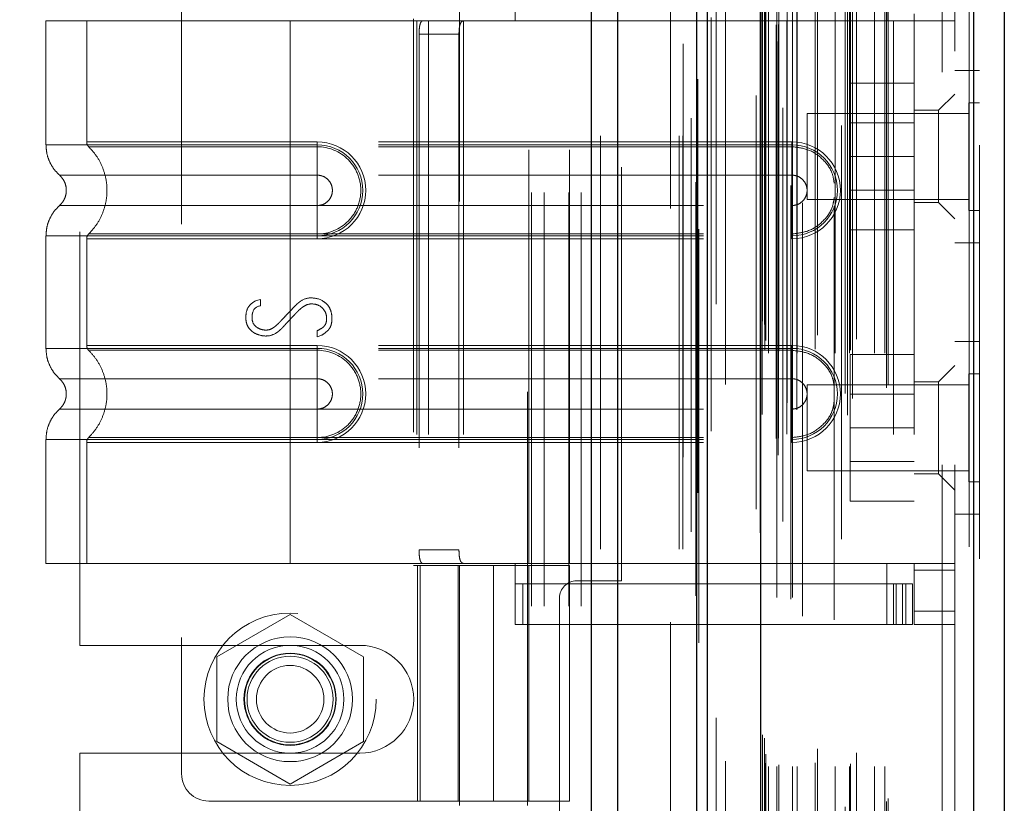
# Model space of a CAD drawing. Header units: inches. Extents: x 0.2 to 10.7, y 0.2 to 7.9.
# Tile 39 of 104: x 1.967 to 2.205, y 4.585 to 4.775. Entities that reach past the tile are written whole.
import ezdxf

# ---------------------------------------------------------------- set-up
doc = ezdxf.new("R2010")
doc.units = ezdxf.units.IN
doc.header["$MEASUREMENT"] = 0
doc.linetypes.add('HIDDEN', pattern=[0.075, 0.05, -0.025])
doc.layers.add('DIMENSIONS', color=140, linetype='Continuous')
doc.styles.add('SLDTEXTSTYLE0', font='TXT', dxfattribs={"width": 0.7})
doc.dimstyles.new('SLDDIMSTYLE1', dxfattribs={"dimtxt": 0.084961, "dimasz": 0.13, "dimexe": 0, "dimexo": 0.0625, "dimgap": 0.02124, "dimtad": 0, "dimtih": 1, "dimtoh": 1, "dimlfac": 12, "dimrnd": 1e-09, "dimzin": 12, "dimdsep": 46, "dimtxsty": 'SLDTEXTSTYLE0', "dimsah": 1, "dimcen": 0.09, "dimadec": 0, "dimazin": 3, "dimtfac": 1, "dimtmove": 0, "dimatfit": 0, "dimfxl": 0, "dimfrac": 2, "dimtolj": 1, "dimtzin": 12, "dimarcsym": 0})

# ---------------------------------------------------------------- blocks, each defined once
blk = doc.blocks.new('_D_7')
at = {"layer": 'DIMENSIONS'}
for p, q in [((0.8981, 4.43287), (0.8981, 4.68287)), ((1.98631, 4.43287), (0.7731, 4.43287)), ((0.73653, 4.21339), (0.708, 4.21339)), ((0.708, 4.21339), (0.708, 4.07836)), ((1.05968, 4.21339), (1.08821, 4.21339)), ((1.08821, 4.21339), (1.08821, 4.07836)), ((0.708, 4.07836), (0.73653, 4.07836)), ((1.08821, 4.07836), (1.05968, 4.07836)), ((1.98631, 3.9962), (0.7731, 3.9962)), ((0.8981, 3.9962), (0.8981, 3.7462))]:
    blk.add_line(p, q, dxfattribs=at)
for points in [[(0.8981, 4.43287), (0.9181, 4.56287), (0.8781, 4.56287)], [(0.8981, 3.9962), (0.8781, 3.8662), (0.9181, 3.8662)]]:
    blk.add_solid(points, dxfattribs=at)
at = {"layer": 'DIMENSIONS', "char_height": 0.083333, "attachment_point": 1, "style": 'SLDTEXTSTYLE0'}
for s, insert in [('5.24', (0.77187, 4.33984)), ('133.1', (0.73653, 4.18579))]:
    blk.add_mtext(s, dxfattribs=dict(at, insert=insert))

msp = doc.modelspace()

# ---------------------------------------------------------------- linework, layer by layer
at = {"color": 7, "linetype": 'Continuous', "lineweight": 25}
for p, q in [((2.1054388, 3.2466192), (2.1054388, 5.1924486)), ((2.1118028, 3.2466192), (2.1118028, 5.1912683)), ((2.1308788, 3.2466192), (2.1308788, 5.1822947)), ((2.1335148, 3.2466192), (2.1335148, 5.1820358)), ((2.1463179, 5.1563317), (2.1463179, 3.2727236)), ((2.1978388, 5.1472471), (2.1978388, 3.2818081)), ((2.205276, 5.144302), (2.205276, 3.2847533))]:
    msp.add_line(p, q, dxfattribs=at)
at = {"color": 7, "linetype": 'HIDDEN', "lineweight": 18}
for p, q in [((2.1054388, 5.1924486), (2.1054388, 3.2466192)), ((2.1054388, 5.1924486), (2.1054388, 3.2466192)), ((2.1054388, 3.2466192), (2.1054388, 5.1924486)), ((2.1075602, 3.2466192), (2.1075602, 5.1912683)), ((2.1075602, 3.2466192), (2.1075602, 5.1912683)), ((2.1118028, 3.2466192), (2.1118028, 5.1912683)), ((2.1266361, 3.2466192), (2.1266361, 5.1822947)), ((2.1266361, 3.2466192), (2.1266361, 5.1822947)), ((2.1275148, 3.2466192), (2.1275148, 5.1820358)), ((2.1308788, 3.2466192), (2.1308788, 5.1822947)), ((2.131133, 3.2602532), (2.131133, 5.168802)), ((2.1505434, 3.2693895), (2.1505434, 5.1596657)), ((2.1505434, 3.2693895), (2.1505434, 5.1596657)), ((2.145276, 5.1563317), (2.145276, 3.2727236)), ((2.1501181, 3.2733937), (2.1501181, 5.1556616)), ((2.1506277, 3.2734835), (2.1506277, 5.1555717)), ((2.1526811, 3.2744582), (2.1526811, 5.1545971)), ((2.1343882, 3.2752119), (2.1343882, 5.1538483)), ((2.1343882, 3.2752204), (2.1343882, 5.1538467)), ((2.1516888, 5.1533513), (2.1516888, 3.2756751)), ((2.1462155, 5.1506376), (2.1462155, 3.2784176)), ((2.1462424, 3.2782079), (2.1462424, 5.1508473)), ((2.1466939, 3.2791716), (2.1466939, 5.1498837)), ((2.1466939, 3.2791716), (2.1466939, 5.1498837)), ((2.1673557, 3.2790219), (2.1673557, 5.1500334)), ((2.1527121, 3.2820053), (2.1527121, 5.1470499)), ((2.155079, 3.2803627), (2.155079, 5.1486945)), ((2.1659241, 5.1491093), (2.1659241, 3.2799501)), ((2.1967969, 5.1472471), (2.1967969, 3.2818081)), ((2.1967969, 3.2818081), (2.1967969, 5.1472471)), ((2.1978388, 3.2818081), (2.1978388, 5.1472471)), ((2.1667714, 3.2843243), (2.1667714, 5.144731)), ((2.1685361, 3.2830551), (2.1685361, 5.1460035)), ((2.1378248, 3.2864847), (2.1378248, 5.1425461)), ((2.1767883, 3.2856267), (2.1767883, 5.1434286)), ((2.177221, 3.2863574), (2.177221, 5.1426979)), ((2.199276, 5.144302), (2.199276, 3.2847533)), ((2.1473648, 3.294908), (2.1473648, 5.1341473)), ((2.1473648, 3.294908), (2.1473648, 5.1341473)), ((2.1482079, 3.2940746), (2.1482079, 5.1349806)), ((2.1482079, 3.2940746), (2.1482079, 5.1349806)), ((2.1502815, 5.1349806), (2.1502815, 3.2940746)), ((2.1502815, 3.2940746), (2.1502815, 5.1349806)), ((2.1506982, 3.2944913), (2.1506982, 5.134564)), ((2.1536148, 5.134564), (2.1536148, 3.2944913)), ((2.1540315, 3.2940746), (2.1540315, 5.1349806)), ((2.1540315, 5.1349806), (2.1540315, 3.2940746)), ((2.1552046, 3.2940746), (2.1552046, 5.1349806)), ((2.1595032, 3.2949912), (2.1595032, 5.1341054)), ((2.1643753, 3.2940746), (2.1643753, 5.1349806)), ((2.1678203, 3.2940746), (2.1678203, 5.1349806)), ((2.1680324, 3.2947387), (2.1680324, 5.1343195)), ((2.1738551, 3.2940746), (2.1738551, 5.1349806)), ((2.1763877, 3.2940746), (2.1763877, 5.1349806)), ((2.1763877, 3.2940746), (2.1763877, 5.1349806)), ((2.1476093, 3.2970693), (2.1476093, 5.131986)), ((2.1564956, 5.1304146), (2.1564956, 3.2986264)), ((2.1600506, 3.2983698), (2.1600506, 5.1306854)), ((2.1600506, 3.2983698), (2.1600506, 5.1306854)), ((2.1695469, 3.2974406), (2.1695469, 5.1316146)), ((2.1472944, 3.3009878), (2.1472944, 5.1280674)), ((2.1472944, 3.3009878), (2.1472944, 5.1280674)), ((2.1641065, 5.1295853), (2.1641065, 3.2994714)), ((2.1467472, 3.3017609), (2.1467472, 5.1272944)), ((2.1467472, 3.3017609), (2.1467472, 5.1272944)), ((2.1314215, 5.1239831), (2.1314215, 3.3050863)), ((2.1355553, 3.3058513), (2.1355553, 5.1232039)), ((2.1245148, 3.3290358), (2.1245148, 5.0999525)), ((2.1245148, 3.3290358), (2.1245148, 5.0999525)), ((2.1245148, 3.3290358), (2.1245148, 5.0999525)), ((2.1245148, 3.3290358), (2.1245148, 5.0999525)), ((2.190276, 3.3670693), (2.190276, 5.061986)), ((2.190276, 3.3670693), (2.190276, 5.061986)), ((2.190276, 5.061986), (2.190276, 3.3670693)), ((2.190276, 5.061986), (2.190276, 3.3670693)), ((2.193276, 3.3670693), (2.193276, 5.061986)), ((2.0909315, 4.4328692), (2.0909315, 4.9847025)), ((2.0909315, 4.4328692), (2.0909315, 4.9847025)), ((2.0939315, 4.4328692), (2.0939315, 4.9847025)), ((2.0999315, 4.4328692), (2.0999315, 4.9847025)), ((2.1029315, 4.4328692), (2.1029315, 4.9847025)), ((2.1029315, 4.4328692), (2.1029315, 4.9847025)), ((2.0735253, 4.8307235), (2.0735253, 4.5846605)), ((2.0899295, 4.5846605), (2.0899295, 4.8307235)), ((2.0062681, 4.8252642), (2.0062681, 4.5923245)), ((1.9816815, 4.62339), (1.9816815, 4.7941817)), ((2.0869768, 4.7744112), (2.0869768, 4.7891749)), ((2.1768718, 4.7744112), (2.1768718, 4.7891749)), ((2.1126815, 4.6389942), (2.1126815, 4.7785775)), ((2.1834334, 4.7744112), (2.1834334, 4.7760516)), ((2.0325148, 4.7744112), (1.9734597, 4.7744112)), ((1.9734597, 4.7744112), (1.9734597, 4.7444044)), ((1.9833022, 4.7744112), (1.9833022, 4.7451151)), ((2.0325148, 4.7744112), (2.0325148, 4.7444044)), ((2.0631682, 4.7744112), (2.0325148, 4.7744112)), ((2.0325148, 4.7744112), (2.0325148, 4.7444044)), ((2.0325148, 4.7744112), (2.0325148, 4.7451151)), ((2.0325148, 4.7744112), (2.0325148, 4.7451151)), ((2.0623403, 4.7749033), (2.0623403, 4.6426854)), ((2.0631682, 4.7744112), (2.0631682, 4.6431776)), ((2.0659802, 4.7744112), (2.0631682, 4.7744112)), ((2.0631682, 4.7744112), (2.0631682, 4.6431776)), ((2.0659802, 4.7744112), (2.0659802, 4.6431776)), ((2.1001001, 4.7744112), (2.0659802, 4.7744112)), ((2.0744162, 4.7744112), (2.0744162, 4.6431776)), ((2.0902576, 4.6431776), (2.0902576, 4.7744112)), ((2.1001001, 4.6431776), (2.1001001, 4.7744112)), ((2.1001001, 4.7744112), (2.1768718, 4.7744112)), ((2.1001001, 4.7744112), (2.1768718, 4.7744112)), ((2.1785122, 4.7744112), (2.1768718, 4.7744112)), ((2.1785122, 4.7744112), (2.1785122, 4.6431776)), ((2.193276, 4.7744112), (2.1785122, 4.7744112)), ((2.1785122, 4.7744112), (2.1785122, 4.6431776)), ((2.1834334, 4.7744112), (2.1834334, 4.6431776)), ((2.0637126, 4.7711303), (2.0637126, 4.6464584)), ((2.0637126, 4.7711303), (2.0733634, 4.7711303)), ((2.0733634, 4.7711303), (2.0733634, 4.6464584)), ((2.199276, 4.7624026), (2.193276, 4.7624026)), ((2.1834334, 4.7593193), (2.1680168, 4.7593193)), ((2.1680168, 4.7593193), (2.1680168, 4.7415693)), ((2.193276, 4.7566946), (2.189339, 4.7527576)), ((2.1966718, 4.7545901), (2.1966718, 4.7415693)), ((2.199276, 4.7545901), (2.1966718, 4.7545901)), ((2.1576093, 4.751986), (2.1576093, 4.7415693)), ((2.1966718, 4.751986), (2.1576093, 4.751986)), ((2.189339, 4.7527576), (2.1834334, 4.7527576)), ((2.189339, 4.7416028), (2.189339, 4.7527576)), ((2.1834334, 4.7497318), (2.1680168, 4.7497318)), ((2.0325148, 4.7451151), (2.0390765, 4.7451151)), ((2.1539059, 4.7451151), (2.0325148, 4.7451151)), ((2.0390765, 4.7451151), (2.0390765, 4.7439446)), ((2.1539059, 4.7451151), (2.1539059, 4.7439446)), ((2.0325148, 4.7444044), (2.0390765, 4.7444044)), ((2.1539059, 4.7444044), (2.0325148, 4.7444044)), ((2.0325148, 4.7439446), (2.0390765, 4.7439446)), ((2.1539059, 4.7439446), (2.0325148, 4.7439446)), ((2.0390765, 4.7444044), (2.0390765, 4.7370629)), ((2.1539059, 4.7444044), (2.1539059, 4.7370629)), ((2.1576093, 4.7415693), (2.1576093, 4.7311526)), ((2.1834334, 4.7415693), (2.1680168, 4.7415693)), ((2.1680168, 4.7415693), (2.1680168, 4.7238193)), ((2.189339, 4.7304479), (2.189339, 4.7416028)), ((2.1966718, 4.7415693), (2.1966718, 4.7285485)), ((2.0325148, 4.7370629), (2.0390765, 4.7370629)), ((2.1539059, 4.7370629), (2.0325148, 4.7370629)), ((2.1680168, 4.7334068), (2.1834334, 4.7334068)), ((2.1576093, 4.7311526), (2.1966718, 4.7311526)), ((2.1834334, 4.7304479), (2.189339, 4.7304479)), ((2.189339, 4.7304479), (2.193276, 4.7265109)), ((2.0390765, 4.7297384), (2.0325148, 4.7297384)), ((2.0325148, 4.7297384), (2.1539059, 4.7297384)), ((2.0390765, 4.7223969), (2.0390765, 4.7297384)), ((2.1539059, 4.7223969), (2.1539059, 4.7297384)), ((2.1966718, 4.7285485), (2.199276, 4.7285485)), ((2.1834334, 4.7238193), (2.1680168, 4.7238193)), ((1.9734597, 4.7223969), (1.9734597, 4.6951918)), ((1.9833022, 4.7216862), (1.9833022, 4.6959025)), ((2.0390765, 4.7228567), (2.0325148, 4.7228567)), ((2.0325148, 4.7228567), (2.1539059, 4.7228567)), ((2.0325148, 4.7223969), (2.0325148, 4.6951918)), ((2.0325148, 4.7223969), (2.0325148, 4.6951918)), ((2.0390765, 4.7223969), (2.0325148, 4.7223969)), ((2.0325148, 4.7223969), (2.1539059, 4.7223969)), ((2.0325148, 4.7216862), (2.0325148, 4.6959025)), ((2.0325148, 4.7216862), (2.0325148, 4.6959025)), ((2.0390765, 4.7216862), (2.0325148, 4.7216862)), ((2.0325148, 4.7216862), (2.1539059, 4.7216862)), ((2.0390765, 4.7216862), (2.0390765, 4.7228567)), ((2.1539059, 4.7216862), (2.1539059, 4.7228567)), ((2.193276, 4.720736), (2.199276, 4.720736)), ((2.0243958, 4.7067625), (2.0253246, 4.7070027)), ((2.0253246, 4.7070027), (2.0253246, 4.7055134)), ((2.039064, 4.6980192), (2.039064, 4.6994284)), ((2.040217, 4.6984035), (2.039064, 4.6980192)), ((2.199276, 4.6968193), (2.193276, 4.6968193)), ((2.0325148, 4.6959025), (2.0390765, 4.6959025)), ((2.1539059, 4.6959025), (2.0325148, 4.6959025)), ((2.0325148, 4.6951918), (2.0390765, 4.6951918)), ((2.1539059, 4.6951918), (2.0325148, 4.6951918)), ((2.0325148, 4.694732), (2.0390765, 4.694732)), ((2.1539059, 4.694732), (2.0325148, 4.694732)), ((2.0390765, 4.6959025), (2.0390765, 4.694732)), ((2.0390765, 4.6951918), (2.0390765, 4.6878503)), ((2.1539059, 4.6959025), (2.1539059, 4.694732)), ((2.1539059, 4.6951918), (2.1539059, 4.6878503)), ((2.1834334, 4.693736), (2.1680168, 4.693736)), ((2.1680168, 4.693736), (2.1680168, 4.675986)), ((2.193276, 4.6910778), (2.189339, 4.6871408)), ((2.0325148, 4.6878503), (2.0390765, 4.6878503)), ((2.1539059, 4.6878503), (2.0325148, 4.6878503)), ((2.1966718, 4.6890068), (2.1966718, 4.675986)), ((2.199276, 4.6890068), (2.1966718, 4.6890068)), ((2.1576093, 4.6864026), (2.1576093, 4.675986)), ((2.1966718, 4.6864026), (2.1576093, 4.6864026)), ((2.189339, 4.6871408), (2.1834334, 4.6871408)), ((2.189339, 4.6648311), (2.189339, 4.6871408)), ((2.1834334, 4.6841485), (2.1680168, 4.6841485)), ((2.0390765, 4.6805258), (2.0325148, 4.6805258)), ((2.0325148, 4.6805258), (2.1539059, 4.6805258)), ((2.0390765, 4.6731843), (2.0390765, 4.6805258)), ((2.1539059, 4.6731843), (2.1539059, 4.6805258)), ((2.1576093, 4.675986), (2.1576093, 4.6655693)), ((2.1834334, 4.675986), (2.1680168, 4.675986)), ((2.1680168, 4.675986), (2.1680168, 4.658236)), ((2.1966718, 4.675986), (2.1966718, 4.6629651)), ((1.9734597, 4.6731843), (1.9734597, 4.6431776)), ((2.0390765, 4.6736441), (2.0325148, 4.6736441)), ((2.0325148, 4.6736441), (2.1539059, 4.6736441)), ((2.0325148, 4.6731843), (2.0325148, 4.6431776)), ((2.0390765, 4.6731843), (2.0325148, 4.6731843)), ((2.0325148, 4.6731843), (2.0325148, 4.6431776)), ((2.0325148, 4.6731843), (2.1539059, 4.6731843)), ((2.0390765, 4.6724736), (2.0390765, 4.6736441)), ((2.1539059, 4.6724736), (2.1539059, 4.6736441)), ((1.9833022, 4.6724736), (1.9833022, 4.6431776)), ((2.0325148, 4.6724736), (2.0325148, 4.6431776)), ((2.0325148, 4.6724736), (2.0325148, 4.6431776)), ((2.0390765, 4.6724736), (2.0325148, 4.6724736)), ((2.0325148, 4.6724736), (2.1539059, 4.6724736)), ((2.1680168, 4.6678235), (2.1834334, 4.6678235)), ((2.1576093, 4.6655693), (2.1966718, 4.6655693)), ((2.1834334, 4.6648311), (2.189339, 4.6648311)), ((2.189339, 4.6648311), (2.193276, 4.6608941)), ((2.1966718, 4.6629651), (2.199276, 4.6629651)), ((2.1834334, 4.658236), (2.1680168, 4.658236)), ((2.193276, 4.6551526), (2.199276, 4.6551526)), ((2.0733634, 4.6464584), (2.0637126, 4.6464584)), ((2.0325148, 4.6431776), (1.9734597, 4.6431776)), ((2.0631682, 4.6431776), (2.0325148, 4.6431776)), ((2.0623403, 4.6426854), (2.0817274, 4.6426854)), ((2.0659802, 4.6431776), (2.0631682, 4.6431776)), ((2.0633547, 4.6426854), (2.0633547, 4.5857629)), ((2.0639807, 4.5857629), (2.0639807, 4.6426854)), ((2.1001001, 4.6431776), (2.0659802, 4.6431776)), ((2.0731972, 4.6426854), (2.0731972, 4.5857629)), ((2.0734879, 4.6426854), (2.0734879, 4.5857629)), ((2.0817274, 4.6426854), (2.0817274, 4.5857629)), ((2.0817274, 4.6426854), (2.1001001, 4.6426854)), ((2.0817274, 4.5857629), (2.0817274, 4.6426854)), ((2.0869768, 4.6284138), (2.0869768, 4.6431776)), ((2.0902576, 4.5857629), (2.0902576, 4.6426854)), ((2.1768718, 4.6431776), (2.1001001, 4.6431776)), ((2.1768718, 4.6431776), (2.1001001, 4.6431776)), ((2.1001001, 4.5857629), (2.1001001, 4.6426854)), ((2.1785122, 4.6431776), (2.1768718, 4.6431776)), ((2.1768718, 4.6284138), (2.1768718, 4.6431776)), ((2.193276, 4.6431776), (2.1785122, 4.6431776)), ((2.1834334, 4.6415371), (2.1834334, 4.6431776)), ((2.193276, 4.6415371), (2.1834334, 4.6415371)), ((2.1834334, 4.6415371), (2.1834334, 4.6316946)), ((2.1768718, 4.6382563), (2.0869768, 4.6382563)), ((2.0887697, 4.6284138), (2.0887697, 4.6382563)), ((2.1018481, 4.6389942), (2.1126815, 4.6389942)), ((2.1768718, 4.6382563), (2.1785122, 4.6382563)), ((2.1785122, 4.6382563), (2.1785122, 4.6284138)), ((2.1785122, 4.6382563), (2.1814649, 4.6382563)), ((2.1791234, 4.6284138), (2.1791234, 4.6382563)), ((2.1806112, 4.6284138), (2.1806112, 4.6382563)), ((2.1814649, 4.6284138), (2.1814649, 4.6382563)), ((2.1814649, 4.6382563), (2.1831054, 4.6382563)), ((2.1814649, 4.6284138), (2.1814649, 4.6382563)), ((2.1831054, 4.6284138), (2.1831054, 4.6382563)), ((2.0976815, 4.6348275), (2.0976815, 3.7942442)), ((2.0325148, 4.6308651), (2.0147648, 4.6206171)), ((2.0502648, 4.6206171), (2.0325148, 4.6308651)), ((2.193276, 4.6316946), (2.1834334, 4.6316946)), ((2.1834334, 4.6284138), (2.1834334, 4.6316946)), ((2.193276, 4.6316946), (2.1834334, 4.6316946)), ((2.1768718, 4.6284138), (2.0869768, 4.6284138)), ((2.1785122, 4.6284138), (2.1768718, 4.6284138)), ((2.1814649, 4.6284138), (2.1785122, 4.6284138)), ((2.1831054, 4.6284138), (2.1814649, 4.6284138)), ((2.193276, 4.6284138), (2.1834334, 4.6284138)), ((1.9816815, 4.62339), (2.0493898, 4.62339)), ((2.0147648, 4.6206171), (2.0147648, 4.6001212)), ((2.0502648, 4.6001212), (2.0502648, 4.6206171)), ((2.0147648, 4.6001212), (2.0325148, 4.5898732)), ((2.0325148, 4.5898732), (2.0502648, 4.6001212)), ((1.9816815, 4.5151087), (1.9816815, 4.5973483)), ((1.9816815, 4.5973483), (2.0493898, 4.5973483)), ((2.0128298, 4.5857629), (2.0817274, 4.5857629)), ((2.1001001, 4.5857629), (2.0817274, 4.5857629))]:
    msp.add_line(p, q, dxfattribs=at)
at = {"color": 7, "linetype": 'HIDDEN', "lineweight": 18, "flags": 128}
for points in [[(2.1276258, 5.1688592), (2.1276254, 4.2296235), (2.1276258, 3.2601963)], [(2.1295256, 5.1508184), (2.1295254, 4.2296235), (2.1295256, 3.2782389)], [(2.1378248, 3.2864857), (2.1378246, 4.1372904), (2.1378248, 5.14257)], [(2.1306966, 5.135362), (2.1306959, 4.2296235), (2.1306966, 3.2937108)], [(2.1306966, 5.1353609), (2.130696, 4.2531402), (2.1306966, 3.2936939)], [(2.1378127, 3.295398), (2.1378128, 4.1994135), (2.1378127, 5.1336559)]]:
    msp.add_lwpolyline(points, dxfattribs=at)
at = {"color": 7, "linetype": 'HIDDEN', "lineweight": 18}
for radius in [0.0208333, 0.0150919, 0.0130208, 0.0111549, 0.0110417, 0.0104167, 0.0081625]:
    msp.add_circle((2.0325148, 4.6103692), radius, dxfattribs=at)
for centre, radius, start, end in [((2.0390765, 4.7334007), 0.0117145, 270, 90), ((2.1539059, 4.7334007), 0.0117145, 270, 90), ((2.0390765, 4.7334007), 0.0110038, 270, 90), ((2.1539059, 4.7334007), 0.0110038, 270, 90), ((2.0390765, 4.6841881), 0.0117145, 270, 90), ((2.0390765, 4.6841881), 0.0110038, 270, 90), ((2.1539059, 4.6841881), 0.0117145, 270, 90), ((2.1539059, 4.6841881), 0.0110038, 270, 90), ((2.1018481, 4.6348275), 0.0041667, 90, 180), ((2.0493898, 4.6103692), 0.0130208, 270, 90), ((2.0128298, 4.5923245), 0.0065617, 180, 270)]:
    msp.add_arc(centre, radius, start, end, dxfattribs=at)
for points, knots in [([(2.0637126, 4.7711303), (2.0637126, 4.771565), (2.063729, 4.7719916), (2.0637984, 4.7727879), (2.0638519, 4.7731525), (2.0640026, 4.7737577), (2.0641016, 4.7740014), (2.0643424, 4.7743261), (2.0644865, 4.7744112), (2.0646466, 4.7744112)], [0, 0, 0, 0, 0.25, 0.25, 0.5, 0.5, 0.75, 0.75, 1, 1, 1, 1]), ([(2.0746512, 4.7744112), (2.0744056, 4.7744112), (2.0741925, 4.7743353), (2.0738442, 4.7740207), (2.0737109, 4.7737815), (2.073518, 4.7731768), (2.0734563, 4.7728076), (2.0733798, 4.7720071), (2.0733634, 4.7715705), (2.0733634, 4.7711303)], [0, 0, 0, 0, 0.25, 0.25, 0.5, 0.5, 0.75, 0.75, 1, 1, 1, 1]), ([(2.0325148, 4.7451151), (2.0249967, 4.7451151), (2.012126, 4.7451151), (1.9962034, 4.7451151), (1.9858641, 4.7451151), (1.9820211, 4.7451151), (1.9858641, 4.7451151), (1.9962034, 4.7451151), (2.012126, 4.7451151), (2.0249967, 4.7451151), (2.0325148, 4.7451151)], [4.71239975, 4.71239975, 4.71239975, 4.71239975, 5.17054869, 5.49779793, 5.89049701, 6.2831961, 6.67589519, 7.06859428, 7.39584352, 7.85399245, 7.85399245, 7.85399245, 7.85399245]), ([(1.9833022, 4.7451227), (1.9833076, 4.7450138), (1.9833184, 4.7447937), (1.9834223, 4.7444772), (1.9835753, 4.7441813), (1.9837248, 4.7440194), (1.9837988, 4.7439393)], [0, 0, 0, 0, 0.24752411, 0.50000002, 0.75247592, 1, 1, 1, 1]), ([(1.9734596, 4.7444044), (1.9735016, 4.7437171), (1.9735866, 4.7423274), (1.9742686, 4.7403324), (1.9753114, 4.7385006), (1.9762959, 4.7375171), (1.9767826, 4.7370308)], [0, 0, 0, 0, 0.24733805, 0.50013361, 0.7528697, 1, 1, 1, 1]), ([(2.0325148, 4.7444044), (2.0286497, 4.7444044), (2.0247846, 4.7444044), (2.0172028, 4.7444044), (2.0134863, 4.7444044), (2.0063445, 4.7444044), (2.0029193, 4.7444044), (1.9964918, 4.7444044), (1.9934896, 4.7444044), (1.9880235, 4.7444044), (1.9855596, 4.7444044), (1.9812649, 4.7444044), (1.9794341, 4.7444044), (1.9764759, 4.7444044), (1.9753485, 4.7444044), (1.9738404, 4.7444044), (1.9734597, 4.7444044), (1.9734597, 4.7444044), (1.9738404, 4.7444044), (1.9753485, 4.7444044), (1.9764759, 4.7444044), (1.9794341, 4.7444044), (1.9812649, 4.7444044), (1.9855596, 4.7444044), (1.9880235, 4.7444044), (1.9934896, 4.7444044), (1.9964918, 4.7444044), (2.0029193, 4.7444044), (2.0063445, 4.7444044), (2.0134863, 4.7444044), (2.0172028, 4.7444044), (2.0247846, 4.7444044), (2.0286497, 4.7444044), (2.0325148, 4.7444044)], [0, 0, 0, 0, 0.0625, 0.0625, 0.125, 0.125, 0.1875, 0.1875, 0.25, 0.25, 0.3125, 0.3125, 0.375, 0.375, 0.4375, 0.4375, 0.5, 0.5, 0.5625, 0.5625, 0.625, 0.625, 0.6875, 0.6875, 0.75, 0.75, 0.8125, 0.8125, 0.875, 0.875, 0.9375, 0.9375, 1, 1, 1, 1]), ([(1.9836924, 4.7440429), (1.9843675, 4.7433151), (1.9857175, 4.7418599), (1.9871195, 4.7392108), (1.9880141, 4.7363696), (1.9883217, 4.7334007), (1.9880141, 4.7304317), (1.9871195, 4.7275905), (1.9857175, 4.7249414), (1.9843675, 4.7234862), (1.9836924, 4.7227585)], [0, 0, 0, 0, 0.12508578, 0.25012635, 0.37515545, 0.5, 0.62484455, 0.74987365, 0.87491422, 1, 1, 1, 1]), ([(2.0325148, 4.7439446), (2.0261359, 4.7439446), (2.0197631, 4.7439447), (2.007978, 4.7439447), (2.0025722, 4.7439447), (1.9935571, 4.7439448), (1.9899428, 4.7439448), (1.9850636, 4.7439449), (1.9837937, 4.7439449), (1.9837951, 4.743945), (1.9850619, 4.743945), (1.9899438, 4.743945), (1.9935557, 4.7439451), (2.0025724, 4.7439451), (2.0079775, 4.7439451), (2.0197629, 4.7439452), (2.026135, 4.7439452), (2.0325148, 4.7439453)], [0, 0, 0, 0, 0.125, 0.125, 0.25, 0.25, 0.375, 0.375, 0.5, 0.5, 0.625, 0.625, 0.75, 0.75, 0.875, 0.875, 1, 1, 1, 1]), ([(2.0325148, 4.7444044), (2.0325148, 4.7430234), (2.0325148, 4.7416431), (2.0325148, 4.7391221), (2.0325148, 4.7379827), (2.0325148, 4.7370629)], [0, 0, 0, 0, 0.5, 0.5, 1, 1, 1, 1]), ([(2.0325148, 4.7444044), (2.0325148, 4.7430649), (2.0325148, 4.7402563), (2.0325148, 4.7379512), (2.0325148, 4.737062)], [0.052118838, 0.052118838, 0.052118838, 0.052118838, 0.500001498, 0.948006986, 0.948006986, 0.948006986, 0.948006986]), ([(2.0325148, 4.7228567), (2.0325148, 4.7255882), (2.0325148, 4.7334007), (2.0325148, 4.7412131), (2.0325148, 4.7439446)], [0.027131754, 0.027131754, 0.027131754, 0.027131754, 0.5, 0.972868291, 0.972868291, 0.972868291, 0.972868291]), ([(2.0390765, 4.7439446), (2.041848, 4.7439724), (2.0459456, 4.7422228), (2.0490712, 4.7375403), (2.049895, 4.7334007), (2.0490712, 4.729261), (2.0459456, 4.7245785), (2.041848, 4.722829), (2.0390765, 4.7228567)], [6.28318531, 6.28318531, 6.28318531, 6.28318531, 7.06858347, 7.46128255, 7.85398163, 8.24668072, 8.6393798, 9.42477796, 9.42477796, 9.42477796, 9.42477796]), ([(2.1641065, 4.7351265), (2.1639998, 4.7359118), (2.1637064, 4.7380693), (2.1615102, 4.7410221), (2.1580573, 4.7434713), (2.1552897, 4.7437868), (2.1539059, 4.7439446)], [0, 0, 0, 0, 0.16020075, 0.44013383, 0.72006692, 1, 1, 1, 1]), ([(1.9767104, 4.7370949), (1.9769571, 4.736849), (1.9774511, 4.7363568), (1.9779696, 4.7354387), (1.9783035, 4.7344451), (1.9784198, 4.7334007), (1.9783035, 4.7323562), (1.9779696, 4.7313627), (1.9774511, 4.7304445), (1.9769571, 4.7299523), (1.9767104, 4.7297064)], [0, 0, 0, 0, 0.12483242, 0.24993914, 0.37510573, 0.5, 0.62489427, 0.75006086, 0.87516758, 1, 1, 1, 1]), ([(2.0325148, 4.737062), (2.0242444, 4.737062), (2.009832, 4.737062), (1.9917093, 4.737062), (1.9797216, 4.737062), (1.9752602, 4.737062), (1.9797216, 4.737062), (1.9917093, 4.737062), (2.009832, 4.737062), (2.0242444, 4.737062), (2.0325148, 4.737062)], [4.71241411, 4.71241411, 4.71241411, 4.71241411, 5.15721613, 5.48839216, 5.88580339, 6.28321463, 6.68062587, 7.0780371, 7.40921314, 7.85401516, 7.85401516, 7.85401516, 7.85401516]), ([(2.0390765, 4.7370629), (2.0395559, 4.7370629), (2.0400351, 4.7369676), (2.0409209, 4.7366007), (2.0413271, 4.7363292), (2.042005, 4.7356513), (2.0422765, 4.735245), (2.0426434, 4.7343592), (2.0427387, 4.73388), (2.0427387, 4.7329213), (2.0426434, 4.7324421), (2.0422765, 4.7315563), (2.042005, 4.7311501), (2.0413271, 4.7304721), (2.0409209, 4.7302007), (2.0400351, 4.7298338), (2.0395559, 4.7297384), (2.0390765, 4.7297384)], [0, 0, 0, 0, 0.125, 0.125, 0.25, 0.25, 0.375, 0.375, 0.5, 0.5, 0.625, 0.625, 0.75, 0.75, 0.875, 0.875, 1, 1, 1, 1]), ([(2.1539059, 4.7297384), (2.1543853, 4.7297384), (2.1548645, 4.7298338), (2.1557502, 4.7302007), (2.1561565, 4.7304721), (2.1568344, 4.7311501), (2.1571059, 4.7315563), (2.1574728, 4.7324421), (2.1575681, 4.7329213), (2.1575681, 4.73388), (2.1574728, 4.7343592), (2.1571059, 4.735245), (2.1568344, 4.7356513), (2.1561565, 4.7363292), (2.1557502, 4.7366007), (2.1548645, 4.7369676), (2.1543853, 4.7370629), (2.1539059, 4.7370629)], [0, 0, 0, 0, 0.125, 0.125, 0.25, 0.25, 0.375, 0.375, 0.5, 0.5, 0.625, 0.625, 0.75, 0.75, 0.875, 0.875, 1, 1, 1, 1]), ([(2.1539059, 4.7228567), (2.1552897, 4.7230145), (2.1580573, 4.72333), (2.1615102, 4.7257792), (2.1637064, 4.728732), (2.1639998, 4.7308895), (2.1641065, 4.7316748)], [0, 0, 0, 0, 0.27993308, 0.55986617, 0.83979925, 1, 1, 1, 1]), ([(1.9767826, 4.7297705), (1.9762959, 4.7292842), (1.9753114, 4.7283007), (1.9742686, 4.7264689), (1.9735866, 4.7244739), (1.9735016, 4.7230842), (1.9734596, 4.7223969)], [0, 0, 0, 0, 0.24713031, 0.49986639, 0.75266195, 1, 1, 1, 1]), ([(2.0325148, 4.7297393), (2.0242444, 4.7297393), (2.009832, 4.7297393), (1.9917093, 4.7297393), (1.9797216, 4.7297393), (1.9752602, 4.7297393), (1.9797216, 4.7297393), (1.9917093, 4.7297393), (2.009832, 4.7297393), (2.0242444, 4.7297393), (2.0325148, 4.7297393)], [4.71236405, 4.71236405, 4.71236405, 4.71236405, 5.15716608, 5.48834211, 5.88575335, 6.2831646, 6.68057584, 7.07798708, 7.40916311, 7.85396503, 7.85396503, 7.85396503, 7.85396503]), ([(2.0325148, 4.7223969), (2.0325148, 4.7237364), (2.0325148, 4.726545), (2.0325148, 4.7288501), (2.0325148, 4.7297393)], [0.052118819, 0.052118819, 0.052118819, 0.052118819, 0.500001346, 0.948007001, 0.948007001, 0.948007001, 0.948007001]), ([(2.0325148, 4.7223969), (2.0325148, 4.7237779), (2.0325148, 4.7251583), (2.0325148, 4.7276792), (2.0325148, 4.7288186), (2.0325148, 4.7297384)], [0, 0, 0, 0, 0.5, 0.5, 1, 1, 1, 1]), ([(2.0325148, 4.7223969), (2.0286497, 4.7223969), (2.0247846, 4.7223969), (2.0172028, 4.7223969), (2.0134863, 4.7223969), (2.0063445, 4.7223969), (2.0029193, 4.7223969), (1.9964918, 4.7223969), (1.9934896, 4.7223969), (1.9880235, 4.7223969), (1.9855596, 4.7223969), (1.9812649, 4.7223969), (1.9794341, 4.7223969), (1.9764759, 4.7223969), (1.9753485, 4.7223969), (1.9738404, 4.7223969), (1.9734597, 4.7223969), (1.9734597, 4.7223969), (1.9738404, 4.7223969), (1.9753485, 4.7223969), (1.9764759, 4.7223969), (1.9794341, 4.7223969), (1.9812649, 4.7223969), (1.9855596, 4.7223969), (1.9880235, 4.7223969), (1.9934896, 4.7223969), (1.9964918, 4.7223969), (2.0029193, 4.7223969), (2.0063445, 4.7223969), (2.0134863, 4.7223969), (2.0172028, 4.7223969), (2.0247846, 4.7223969), (2.0286497, 4.7223969), (2.0325148, 4.7223969)], [0, 0, 0, 0, 0.0625, 0.0625, 0.125, 0.125, 0.1875, 0.1875, 0.25, 0.25, 0.3125, 0.3125, 0.375, 0.375, 0.4375, 0.4375, 0.5, 0.5, 0.5625, 0.5625, 0.625, 0.625, 0.6875, 0.6875, 0.75, 0.75, 0.8125, 0.8125, 0.875, 0.875, 0.9375, 0.9375, 1, 1, 1, 1]), ([(2.0325148, 4.7216862), (2.0249967, 4.7216862), (2.012126, 4.7216862), (1.9962034, 4.7216862), (1.9858641, 4.7216862), (1.9820211, 4.7216862), (1.9858641, 4.7216862), (1.9962034, 4.7216862), (2.012126, 4.7216862), (2.0249967, 4.7216862), (2.0325148, 4.7216862)], [4.71239001, 4.71239001, 4.71239001, 4.71239001, 5.17053895, 5.49778819, 5.89048727, 6.28318636, 6.67588545, 7.06858454, 7.39583378, 7.85398272, 7.85398272, 7.85398272, 7.85398272]), ([(1.9837988, 4.722862), (1.9837248, 4.7227819), (1.9835753, 4.72262), (1.9834223, 4.7223241), (1.9833184, 4.7220076), (1.9833076, 4.7217875), (1.9833022, 4.7216786)], [0, 0, 0, 0, 0.24752409, 0.49999999, 0.7524759, 1, 1, 1, 1]), ([(2.0325148, 4.7228561), (2.026135, 4.7228561), (2.0197629, 4.7228561), (2.0079775, 4.7228562), (2.0025724, 4.7228562), (1.9935557, 4.7228563), (1.9899438, 4.7228563), (1.9850619, 4.7228563), (1.9837951, 4.7228564), (1.9837937, 4.7228564), (1.9850636, 4.7228564), (1.9899428, 4.7228565), (1.9935571, 4.7228565), (2.0025722, 4.7228566), (2.007978, 4.7228566), (2.0197631, 4.7228567), (2.0261359, 4.7228567), (2.0325148, 4.7228567)], [0, 0, 0, 0, 0.125, 0.125, 0.25, 0.25, 0.375, 0.375, 0.5, 0.5, 0.625, 0.625, 0.75, 0.75, 0.875, 0.875, 1, 1, 1, 1]), ([(2.039064, 4.6994284), (2.0395634, 4.6996933), (2.0401636, 4.700059), (2.040521, 4.7003111), (2.0410072, 4.7008273), (2.0413532, 4.701627), (2.0413778, 4.702922), (2.0410781, 4.7040118), (2.0401186, 4.7053012), (2.0388545, 4.7059126), (2.0371072, 4.7060472), (2.035824, 4.7053856), (2.0350537, 4.7048012), (2.0345758, 4.7043686), (2.0341514, 4.7039306), (2.0339313, 4.7036968), (2.0334518, 4.7031915), (2.0328197, 4.7025187), (2.0320362, 4.7016828), (2.031405, 4.7010072), (2.0309294, 4.7005019), (2.030708, 4.7002633), (2.0302768, 4.6998167), (2.0298139, 4.6993987), (2.0286574, 4.6985078), (2.0269302, 4.6980276), (2.0252113, 4.6983329), (2.0240626, 4.6987917), (2.0233805, 4.6991971), (2.0224789, 4.7000811), (2.0219913, 4.7010647), (2.0217614, 4.702268), (2.0218522, 4.704035), (2.0225156, 4.7056543), (2.0236675, 4.7064792), (2.0243958, 4.7067625)], [0, 0, 0, 0, 0.03125, 0.046875, 0.0625, 0.09375, 0.125, 0.15625, 0.1875, 0.25, 0.3125, 0.34375, 0.359375, 0.375, 0.3828125, 0.390625, 0.40625, 0.4375, 0.46875, 0.5, 0.515625, 0.5234375, 0.53125, 0.546875, 0.5625, 0.625, 0.6875, 0.71875, 0.75, 0.78125, 0.8125, 0.84375, 0.875, 0.9375, 1, 1, 1, 1]), ([(2.0253246, 4.7055134), (2.0243892, 4.7053575), (2.0236254, 4.7047073), (2.023322, 4.7033097), (2.0232752, 4.7021419), (2.0235347, 4.701184), (2.0242785, 4.7003916), (2.0248338, 4.7000301), (2.0256225, 4.6997215), (2.0267581, 4.6995475), (2.0278578, 4.6997707), (2.0288793, 4.7004734), (2.0295201, 4.7010324), (2.0301697, 4.7017129), (2.0304111, 4.7019763), (2.031027, 4.7026293), (2.0318068, 4.7034541), (2.032813, 4.7044937), (2.0335665, 4.7053227), (2.0344124, 4.7061309), (2.0356153, 4.7070466), (2.0366324, 4.707403), (2.0374467, 4.707403)], [0, 0, 0, 0, 0.125, 0.15625, 0.1875, 0.25, 0.28125, 0.3125, 0.375, 0.4375, 0.5, 0.53125, 0.5625, 0.578125, 0.59375, 0.625, 0.6875, 0.75, 0.8125, 0.84375, 0.875, 1, 1, 1, 1]), ([(2.0374467, 4.707403), (2.0387014, 4.707403), (2.04028, 4.7069866), (2.0418375, 4.7055071), (2.042502, 4.7041105), (2.0427186, 4.7022859), (2.0424783, 4.7008381), (2.0421096, 4.7000892), (2.0417932, 4.6996599), (2.0416343, 4.6995028), (2.0411461, 4.6990773), (2.040566, 4.698651), (2.040217, 4.6984035)], [0, 0, 0, 0, 0.25, 0.375, 0.5, 0.625, 0.75, 0.8125, 0.84375, 0.875, 0.9375, 1, 1, 1, 1]), ([(1.9734596, 4.6951918), (1.9735016, 4.6945045), (1.9735866, 4.6931148), (1.9742686, 4.6911198), (1.9753114, 4.689288), (1.9762959, 4.6883045), (1.9767826, 4.6878182)], [0, 0, 0, 0, 0.24733805, 0.50013361, 0.7528697, 1, 1, 1, 1]), ([(2.0325148, 4.6951918), (2.0286497, 4.6951918), (2.0247846, 4.6951918), (2.0172028, 4.6951918), (2.0134863, 4.6951918), (2.0063445, 4.6951918), (2.0029193, 4.6951918), (1.9964918, 4.6951918), (1.9934896, 4.6951918), (1.9880235, 4.6951918), (1.9855596, 4.6951918), (1.9812649, 4.6951918), (1.9794341, 4.6951918), (1.9764759, 4.6951918), (1.9753485, 4.6951918), (1.9738404, 4.6951918), (1.9734597, 4.6951918), (1.9734597, 4.6951918), (1.9738404, 4.6951918), (1.9753485, 4.6951918), (1.9764759, 4.6951918), (1.9794341, 4.6951918), (1.9812649, 4.6951918), (1.9855596, 4.6951918), (1.9880235, 4.6951918), (1.9934896, 4.6951918), (1.9964918, 4.6951918), (2.0029193, 4.6951918), (2.0063445, 4.6951918), (2.0134863, 4.6951918), (2.0172028, 4.6951918), (2.0247846, 4.6951918), (2.0286497, 4.6951918), (2.0325148, 4.6951918)], [0, 0, 0, 0, 0.0625, 0.0625, 0.125, 0.125, 0.1875, 0.1875, 0.25, 0.25, 0.3125, 0.3125, 0.375, 0.375, 0.4375, 0.4375, 0.5, 0.5, 0.5625, 0.5625, 0.625, 0.625, 0.6875, 0.6875, 0.75, 0.75, 0.8125, 0.8125, 0.875, 0.875, 0.9375, 0.9375, 1, 1, 1, 1]), ([(2.0325148, 4.6959025), (2.0252617, 4.6959025), (2.0126202, 4.6959025), (1.9966852, 4.6959025), (1.9860806, 4.6959025), (1.9820077, 4.6959025), (1.9857142, 4.6959025), (1.9960261, 4.6959025), (2.0120039, 4.6959025), (2.0249515, 4.6959025), (2.0325148, 4.6959025)], [4.71239469, 4.71239469, 4.71239469, 4.71239469, 5.154448, 5.48366074, 5.87871603, 6.27377131, 6.6688266, 7.06388188, 7.39309462, 7.85399245, 7.85399245, 7.85399245, 7.85399245]), ([(1.9833023, 4.6959101), (1.9833076, 4.6958012), (1.9833184, 4.6955811), (1.9834223, 4.6952646), (1.9835753, 4.6949687), (1.9837248, 4.6948068), (1.9837988, 4.6947267)], [0, 0, 0, 0, 0.24752414, 0.50000006, 0.75247595, 1, 1, 1, 1]), ([(1.9836924, 4.6948303), (1.9843633, 4.6940998), (1.9857056, 4.6926384), (1.987109, 4.6899919), (1.9880106, 4.6871541), (1.9883233, 4.6841881), (1.9880106, 4.6812221), (1.987109, 4.6783842), (1.9857056, 4.6757378), (1.9843633, 4.6742763), (1.9836924, 4.6735459)], [0, 0, 0, 0, 0.12505483, 0.25020853, 0.37526383, 0.5, 0.62473617, 0.74979147, 0.87494517, 1, 1, 1, 1]), ([(2.0325148, 4.694732), (2.0304848, 4.694732), (2.0283265, 4.694732), (2.0237682, 4.694732), (2.0213673, 4.694732), (2.0163783, 4.694732), (2.0137894, 4.694732), (2.0085406, 4.694732), (2.0058804, 4.694732), (2.0006835, 4.694732), (1.9981474, 4.694732), (1.9934664, 4.694732), (1.9913236, 4.694732), (1.9877271, 4.694732), (1.9862766, 4.694732), (1.9843085, 4.694732), (1.9837934, 4.694732), (1.9837934, 4.694732), (1.9843085, 4.694732), (1.9862766, 4.694732), (1.9877271, 4.694732), (1.9913236, 4.694732), (1.9934664, 4.694732), (1.9981474, 4.694732), (2.0006835, 4.694732), (2.0058804, 4.694732), (2.0085406, 4.694732), (2.0137894, 4.694732), (2.0163783, 4.694732), (2.0213673, 4.694732), (2.0237682, 4.694732), (2.0283265, 4.694732), (2.0304847, 4.694732), (2.0325148, 4.694732)], [0, 0, 0, 0, 0.0625, 0.0625, 0.125, 0.125, 0.1875, 0.1875, 0.25, 0.25, 0.3125, 0.3125, 0.375, 0.375, 0.4375, 0.4375, 0.5, 0.5, 0.5625, 0.5625, 0.625, 0.625, 0.6875, 0.6875, 0.75, 0.75, 0.8125, 0.8125, 0.875, 0.875, 0.9375, 0.9375, 1, 1, 1, 1]), ([(2.0325148, 4.6951918), (2.0325148, 4.6938108), (2.0325148, 4.6924305), (2.0325148, 4.6899095), (2.0325148, 4.6887701), (2.0325148, 4.6878503)], [0, 0, 0, 0, 0.5, 0.5, 1, 1, 1, 1]), ([(2.0325148, 4.6951918), (2.0325148, 4.6938523), (2.0325148, 4.6910437), (2.0325148, 4.6887386), (2.0325148, 4.6878494)], [0.052118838, 0.052118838, 0.052118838, 0.052118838, 0.500001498, 0.948006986, 0.948006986, 0.948006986, 0.948006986]), ([(2.0390765, 4.694732), (2.041848, 4.6947598), (2.0459456, 4.6930102), (2.0490712, 4.6883277), (2.049895, 4.6841881), (2.0490712, 4.6800484), (2.0459456, 4.6753659), (2.041848, 4.6736164), (2.0390765, 4.6736441)], [6.28318531, 6.28318531, 6.28318531, 6.28318531, 7.06858347, 7.46128255, 7.85398163, 8.24668072, 8.6393798, 9.42477796, 9.42477796, 9.42477796, 9.42477796]), ([(2.1641065, 4.6859139), (2.1639998, 4.6866992), (2.1637064, 4.6888567), (2.1615102, 4.6918095), (2.1580573, 4.6942587), (2.1552897, 4.6945742), (2.1539059, 4.694732)], [0, 0, 0, 0, 0.16020075, 0.44013383, 0.72006692, 1, 1, 1, 1]), ([(1.9767104, 4.6878823), (1.9769571, 4.6876364), (1.9774511, 4.6871442), (1.9779696, 4.6862261), (1.9783035, 4.6852325), (1.9784198, 4.6841881), (1.9783035, 4.6831436), (1.9779696, 4.6821501), (1.9774511, 4.6812319), (1.9769571, 4.6807397), (1.9767104, 4.6804938)], [0, 0, 0, 0, 0.12483242, 0.24993914, 0.37510573, 0.5, 0.62489427, 0.75006086, 0.87516758, 1, 1, 1, 1]), ([(2.0325148, 4.6878494), (2.0242444, 4.6878494), (2.009832, 4.6878494), (1.9917093, 4.6878494), (1.9797216, 4.6878494), (1.9752602, 4.6878494), (1.9797216, 4.6878494), (1.9917093, 4.6878494), (2.009832, 4.6878494), (2.0242444, 4.6878494), (2.0325148, 4.6878494)], [4.71241411, 4.71241411, 4.71241411, 4.71241411, 5.15721613, 5.48839216, 5.88580339, 6.28321463, 6.68062587, 7.0780371, 7.40921314, 7.85401516, 7.85401516, 7.85401516, 7.85401516]), ([(2.0390765, 4.6878503), (2.0395559, 4.6878503), (2.0400351, 4.687755), (2.0409209, 4.6873881), (2.0413271, 4.6871166), (2.042005, 4.6864387), (2.0422765, 4.6860324), (2.0426434, 4.6851466), (2.0427387, 4.6846674), (2.0427387, 4.6837087), (2.0426434, 4.6832295), (2.0422765, 4.6823437), (2.042005, 4.6819375), (2.0413271, 4.6812595), (2.0409209, 4.6809881), (2.0400351, 4.6806212), (2.0395559, 4.6805258), (2.0390765, 4.6805258)], [0, 0, 0, 0, 0.125, 0.125, 0.25, 0.25, 0.375, 0.375, 0.5, 0.5, 0.625, 0.625, 0.75, 0.75, 0.875, 0.875, 1, 1, 1, 1]), ([(2.1539059, 4.6805258), (2.1543853, 4.6805258), (2.1548645, 4.6806212), (2.1557502, 4.6809881), (2.1561565, 4.6812595), (2.1568344, 4.6819375), (2.1571059, 4.6823437), (2.1574728, 4.6832295), (2.1575681, 4.6837087), (2.1575681, 4.6846674), (2.1574728, 4.6851466), (2.1571059, 4.6860324), (2.1568344, 4.6864387), (2.1561565, 4.6871166), (2.1557502, 4.6873881), (2.1548645, 4.687755), (2.1543853, 4.6878503), (2.1539059, 4.6878503)], [0, 0, 0, 0, 0.125, 0.125, 0.25, 0.25, 0.375, 0.375, 0.5, 0.5, 0.625, 0.625, 0.75, 0.75, 0.875, 0.875, 1, 1, 1, 1]), ([(1.9767826, 4.6805579), (1.9762959, 4.6800716), (1.9753114, 4.6790881), (1.9742686, 4.6772564), (1.9735866, 4.6752613), (1.9735016, 4.6738716), (1.9734596, 4.6731843)], [0, 0, 0, 0, 0.24713031, 0.49986639, 0.75266195, 1, 1, 1, 1]), ([(2.0325148, 4.6805267), (2.0242444, 4.6805267), (2.009832, 4.6805267), (1.9917093, 4.6805267), (1.9797216, 4.6805267), (1.9752602, 4.6805267), (1.9797216, 4.6805267), (1.9917093, 4.6805267), (2.009832, 4.6805267), (2.0242444, 4.6805267), (2.0325148, 4.6805267)], [4.71236405, 4.71236405, 4.71236405, 4.71236405, 5.15716608, 5.48834211, 5.88575335, 6.2831646, 6.68057584, 7.07798708, 7.40916311, 7.85396514, 7.85396514, 7.85396514, 7.85396514]), ([(2.0325148, 4.6731843), (2.0325148, 4.6745238), (2.0325148, 4.6773324), (2.0325148, 4.6796375), (2.0325148, 4.6805267)], [0.052118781, 0.052118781, 0.052118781, 0.052118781, 0.500001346, 0.948006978, 0.948006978, 0.948006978, 0.948006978]), ([(2.0325148, 4.6731843), (2.0325148, 4.6745653), (2.0325148, 4.6759457), (2.0325148, 4.6784666), (2.0325148, 4.679606), (2.0325148, 4.6805258)], [0, 0, 0, 0, 0.5, 0.5, 1, 1, 1, 1]), ([(2.1539059, 4.6736441), (2.1552897, 4.6738019), (2.1580573, 4.6741174), (2.1615102, 4.6765666), (2.1637064, 4.6795194), (2.1639998, 4.6816769), (2.1641065, 4.6824622)], [0, 0, 0, 0, 0.279933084, 0.559866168, 0.839799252, 1, 1, 1, 1]), ([(2.0325148, 4.6731843), (2.0286497, 4.6731843), (2.0247846, 4.6731843), (2.0172028, 4.6731843), (2.0134863, 4.6731843), (2.0063445, 4.6731843), (2.0029193, 4.6731843), (1.9964918, 4.6731843), (1.9934896, 4.6731843), (1.9880235, 4.6731843), (1.9855596, 4.6731843), (1.9812649, 4.6731843), (1.9794341, 4.6731843), (1.9764759, 4.6731843), (1.9753485, 4.6731843), (1.9738404, 4.6731843), (1.9734597, 4.6731843), (1.9734597, 4.6731843), (1.9738404, 4.6731843), (1.9753485, 4.6731843), (1.9764759, 4.6731843), (1.9794341, 4.6731843), (1.9812649, 4.6731843), (1.9855596, 4.6731843), (1.9880235, 4.6731843), (1.9934896, 4.6731843), (1.9964918, 4.6731843), (2.0029193, 4.6731843), (2.0063445, 4.6731843), (2.0134863, 4.6731843), (2.0172028, 4.6731843), (2.0247846, 4.6731843), (2.0286497, 4.6731843), (2.0325148, 4.6731843)], [0, 0, 0, 0, 0.0625, 0.0625, 0.125, 0.125, 0.1875, 0.1875, 0.25, 0.25, 0.3125, 0.3125, 0.375, 0.375, 0.4375, 0.4375, 0.5, 0.5, 0.5625, 0.5625, 0.625, 0.625, 0.6875, 0.6875, 0.75, 0.75, 0.8125, 0.8125, 0.875, 0.875, 0.9375, 0.9375, 1, 1, 1, 1]), ([(1.9837988, 4.6736494), (1.9837248, 4.6735693), (1.9835753, 4.6734074), (1.9834223, 4.6731115), (1.9833184, 4.672795), (1.9833076, 4.6725749), (1.9833023, 4.672466)], [0, 0, 0, 0, 0.24752406, 0.49999996, 0.75247587, 1, 1, 1, 1]), ([(2.0325148, 4.6736441), (2.0304847, 4.6736441), (2.0283265, 4.6736441), (2.0237682, 4.6736441), (2.0213673, 4.6736441), (2.0163783, 4.6736441), (2.0137894, 4.6736441), (2.0085406, 4.6736441), (2.0058804, 4.6736441), (2.0006835, 4.6736441), (1.9981474, 4.6736441), (1.9934664, 4.6736441), (1.9913236, 4.6736441), (1.9877271, 4.6736441), (1.9862766, 4.6736441), (1.9843085, 4.6736441), (1.9837934, 4.6736441), (1.9837934, 4.6736441), (1.9843085, 4.6736441), (1.9862766, 4.6736441), (1.9877271, 4.6736441), (1.9913236, 4.6736441), (1.9934664, 4.6736441), (1.9981474, 4.6736441), (2.0006835, 4.6736441), (2.0058804, 4.6736441), (2.0085406, 4.6736441), (2.0137894, 4.6736441), (2.0163783, 4.6736441), (2.0213673, 4.6736441), (2.0237682, 4.6736441), (2.0283265, 4.6736441), (2.0304848, 4.6736441), (2.0325148, 4.6736441)], [0, 0, 0, 0, 0.0625, 0.0625, 0.125, 0.125, 0.1875, 0.1875, 0.25, 0.25, 0.3125, 0.3125, 0.375, 0.375, 0.4375, 0.4375, 0.5, 0.5, 0.5625, 0.5625, 0.625, 0.625, 0.6875, 0.6875, 0.75, 0.75, 0.8125, 0.8125, 0.875, 0.875, 0.9375, 0.9375, 1, 1, 1, 1]), ([(2.0325148, 4.6724736), (2.0249515, 4.6724736), (2.0120039, 4.6724736), (1.9960261, 4.6724736), (1.9857142, 4.6724736), (1.9820077, 4.6724736), (1.9860806, 4.6724736), (1.9966852, 4.6724736), (2.0126202, 4.6724736), (2.0252617, 4.6724736), (2.0325148, 4.6724736)], [4.71239001, 4.71239001, 4.71239001, 4.71239001, 5.17328784, 5.50250058, 5.89755587, 6.29261115, 6.68766644, 7.08272172, 7.41193446, 7.85398778, 7.85398778, 7.85398778, 7.85398778]), ([(2.0646466, 4.6431776), (2.0644866, 4.6431776), (2.0643441, 4.6432608), (2.0641016, 4.6435869), (2.0640032, 4.6438295), (2.0638522, 4.6444343), (2.0637985, 4.6448007), (2.0637293, 4.6455919), (2.0637126, 4.6460238), (2.0637126, 4.6464584)], [0, 0, 0, 0, 0.25, 0.25, 0.5, 0.5, 0.75, 0.75, 1, 1, 1, 1]), ([(2.0733634, 4.6464584), (2.0733634, 4.6460182), (2.0733795, 4.6455859), (2.0734562, 4.6447817), (2.0735177, 4.6444137), (2.0737101, 4.643809), (2.073844, 4.6435687), (2.0741904, 4.6432548), (2.0744055, 4.6431776), (2.0746512, 4.6431776)], [0, 0, 0, 0, 0.25, 0.25, 0.5, 0.5, 0.75, 0.75, 1, 1, 1, 1])]:
    msp.add_open_spline(points, degree=3, knots=knots, dxfattribs=at)
for points in [[(2.0325148, 4.7451151), (2.0325148, 4.7446807), (2.0325148, 4.744249), (2.0325148, 4.7439446)], [(2.0325148, 4.7451151), (2.0325148, 4.7446908), (2.0325148, 4.7442377), (2.0325148, 4.7439445)], [(2.0325148, 4.7228567), (2.0325148, 4.7255992), (2.0325148, 4.7334007), (2.0325148, 4.7412021), (2.0325148, 4.7439446)], [(2.0390765, 4.7334007), (2.0390765, 4.7353595), (2.0390765, 4.7392689), (2.0390765, 4.7425731), (2.0390765, 4.7439446)], [(2.1539059, 4.7439446), (2.1539059, 4.7425731), (2.1539059, 4.7392689), (2.1539059, 4.7353595), (2.1539059, 4.7334007)], [(2.0325148, 4.7334007), (2.0325148, 4.7347741), (2.0325148, 4.7361476), (2.0325148, 4.7370629)], [(2.0325148, 4.7334007), (2.0325148, 4.7347742), (2.0325148, 4.7361478), (2.0325148, 4.7370622)], [(2.0390765, 4.7334007), (2.0390765, 4.7347741), (2.0390765, 4.7361476), (2.0390765, 4.7370629)], [(2.1539059, 4.7370629), (2.1539059, 4.7361476), (2.1539059, 4.7347741), (2.1539059, 4.7334007)], [(2.0325148, 4.7297384), (2.0325148, 4.7306538), (2.0325148, 4.7320272), (2.0325148, 4.7334007)], [(2.0325148, 4.7297391), (2.0325148, 4.7306535), (2.0325148, 4.7320271), (2.0325148, 4.7334007)], [(2.0390765, 4.7297384), (2.0390765, 4.7306538), (2.0390765, 4.7320272), (2.0390765, 4.7334007)], [(2.0390765, 4.7228567), (2.0390765, 4.7242282), (2.0390765, 4.7275324), (2.0390765, 4.7314418), (2.0390765, 4.7334007)], [(2.1539059, 4.7334007), (2.1539059, 4.7314418), (2.1539059, 4.7275324), (2.1539059, 4.7242282), (2.1539059, 4.7228567)], [(2.1539059, 4.7334007), (2.1539059, 4.7320272), (2.1539059, 4.7306538), (2.1539059, 4.7297384)], [(2.0325148, 4.7216862), (2.0325148, 4.7221105), (2.0325148, 4.7225636), (2.0325148, 4.7228568)], [(2.0325148, 4.7216862), (2.0325148, 4.7221207), (2.0325148, 4.7225523), (2.0325148, 4.7228567)], [(2.0325148, 4.6959025), (2.0325148, 4.6954681), (2.0325148, 4.6950364), (2.0325148, 4.694732)], [(2.0325148, 4.6959025), (2.0325148, 4.6954782), (2.0325148, 4.6950251), (2.0325148, 4.6947319)], [(2.0325148, 4.694732), (2.0325148, 4.6919895), (2.0325148, 4.6841881), (2.0325148, 4.6763866), (2.0325148, 4.6736441)], [(2.0325148, 4.694732), (2.0325148, 4.6919888), (2.0325148, 4.6841881), (2.0325148, 4.6763873), (2.0325148, 4.6736441)], [(2.0390765, 4.6841881), (2.0390765, 4.686147), (2.0390765, 4.6900563), (2.0390765, 4.6933605), (2.0390765, 4.694732)], [(2.1539059, 4.694732), (2.1539059, 4.6933605), (2.1539059, 4.6900563), (2.1539059, 4.686147), (2.1539059, 4.6841881)], [(2.0325148, 4.6878503), (2.0325148, 4.686935), (2.0325148, 4.6855615), (2.0325148, 4.6841881)], [(2.0325148, 4.6878496), (2.0325148, 4.6869352), (2.0325148, 4.6855616), (2.0325148, 4.6841881)], [(2.0390765, 4.6841881), (2.0390765, 4.6855615), (2.0390765, 4.686935), (2.0390765, 4.6878503)], [(2.1539059, 4.6878503), (2.1539059, 4.686935), (2.1539059, 4.6855615), (2.1539059, 4.6841881)], [(2.0325148, 4.6841881), (2.0325148, 4.6828145), (2.0325148, 4.6814409), (2.0325148, 4.6805265)], [(2.0325148, 4.6841881), (2.0325148, 4.6828146), (2.0325148, 4.6814412), (2.0325148, 4.6805258)], [(2.0390765, 4.6805258), (2.0390765, 4.6814412), (2.0390765, 4.6828146), (2.0390765, 4.6841881)], [(2.0390765, 4.6736441), (2.0390765, 4.6750156), (2.0390765, 4.6783198), (2.0390765, 4.6822292), (2.0390765, 4.6841881)], [(2.1539059, 4.6841881), (2.1539059, 4.6822292), (2.1539059, 4.6783198), (2.1539059, 4.6750156), (2.1539059, 4.6736441)], [(2.1539059, 4.6841881), (2.1539059, 4.6828146), (2.1539059, 4.6814412), (2.1539059, 4.6805258)], [(2.0325148, 4.6724736), (2.0325148, 4.6728982), (2.0325148, 4.6733516), (2.0325148, 4.6736448)], [(2.0325148, 4.6724736), (2.0325148, 4.6729081), (2.0325148, 4.6733397), (2.0325148, 4.6736441)]]:
    msp.add_open_spline(points, degree=3, dxfattribs=at)

# ---------------------------------------------------------------- dimensions: what is measured, and where the dimension line sits
at = {"layer": 'DIMENSIONS'}
dim = msp.add_linear_dim(base=(0.898102, 4.4328692), p1=(2.0363065, 3.9962025), p2=(2.0363065, 4.4328692), angle=90, dimstyle='SLDDIMSTYLE1', dxfattribs=at)
dim.commit()
dim.dimension.update_dxf_attribs({"geometry": '_D_7', "text_midpoint": (0.898102, 4.2133948), "dimtype": 160})

doc.saveas('drawing.dxf')
